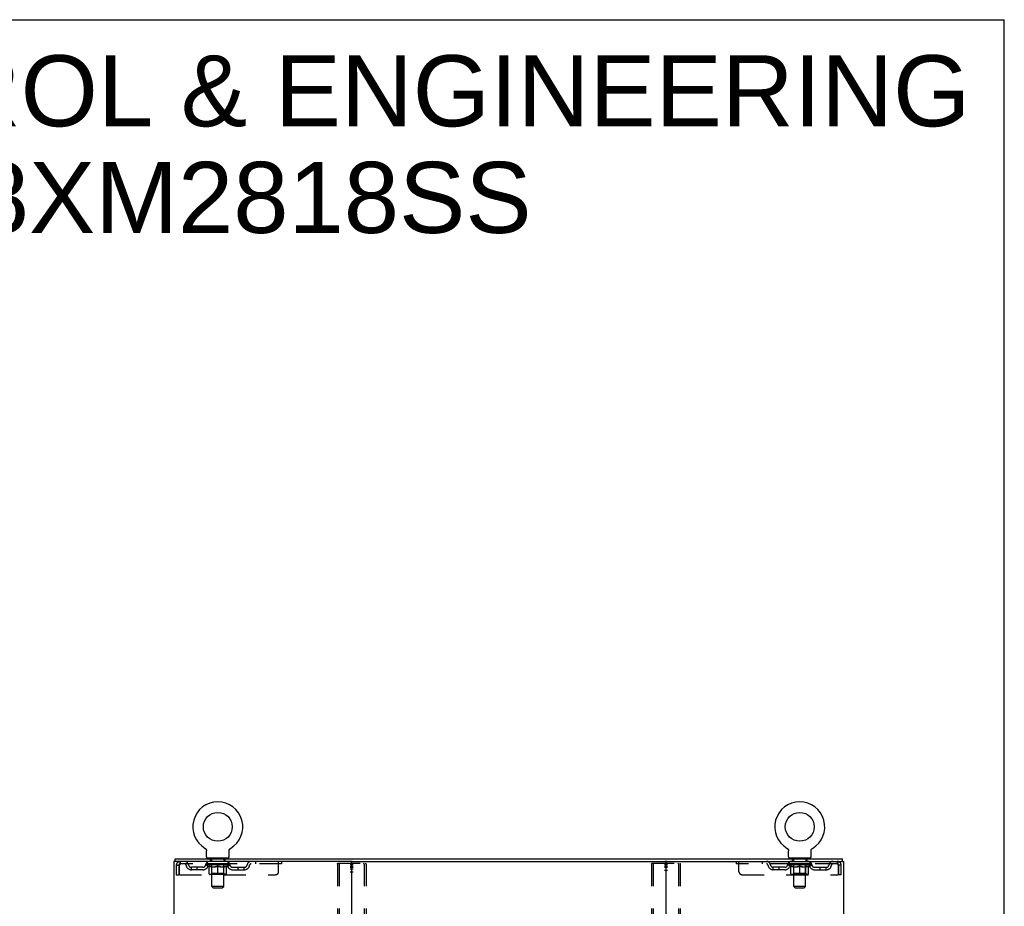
# Model space of a CAD drawing. Header units: inches. Extents: x 0 to 170, y 0 to 110.
# Tile 15 of 15: x 128 to 170, y 73 to 110. Entities that reach past the tile are written whole.
import ezdxf

# ---------------------------------------------------------------- set-up
doc = ezdxf.new("R2010")
doc.units = ezdxf.units.IN
doc.header["$LTSCALE"] = 9.35
doc.header["$MEASUREMENT"] = 0
doc.linetypes.add('HIDDEN', pattern=[0.2, 0.1, -0.1])
doc.layers.get('0').update_dxf_attribs({"linetype": 'CONTINUOUS'})
for name, color, linetype in [('DEFAULT_2', 8, 'HIDDEN'), ('DIMENSIONS', 7, 'CONTINUOUS'), ('WITNESSMARKS', 7, 'CONTINUOUS')]:
    doc.layers.add(name, color=color, linetype=linetype)
doc.styles.get("Standard").update_dxf_attribs({"font": 'arial.ttf'})

msp = doc.modelspace()

# ---------------------------------------------------------------- linework, layer by layer
at = {"color": 7, "linetype": 'Continuous'}
for p, q in [((0, 110), (170, 110)), ((170, 0), (170, 110)), ((136.295, 75.033), (136.295, 75.033)), ((136.295, 75.033), (136.298, 75.03)), ((136.298, 75.03), (136.302, 75.028)), ((136.302, 75.028), (136.306, 75.026)), ((136.306, 75.026), (136.309, 75.023)), ((136.309, 75.023), (136.312, 75.02)), ((136.312, 75.02), (136.316, 75.017)), ((136.316, 75.017), (136.319, 75.014)), ((136.319, 75.014), (136.322, 75.011)), ((136.322, 75.011), (136.325, 75.008)), ((136.325, 75.008), (136.328, 75.005)), ((136.328, 75.005), (136.33, 75.001)), ((136.33, 75.001), (136.333, 74.998)), ((136.333, 74.998), (136.335, 74.994)), ((136.335, 74.994), (136.338, 74.991)), ((136.338, 74.991), (136.34, 74.987)), ((136.34, 74.987), (136.342, 74.983)), ((136.342, 74.983), (136.344, 74.979)), ((136.344, 74.979), (136.346, 74.975)), ((136.346, 74.975), (136.347, 74.971)), ((136.347, 74.971), (136.349, 74.967)), ((136.349, 74.967), (136.35, 74.963)), ((136.35, 74.963), (136.351, 74.959)), ((136.351, 74.959), (136.353, 74.955)), ((136.353, 74.955), (136.354, 74.95)), ((136.354, 74.95), (136.354, 74.946)), ((136.356, 74.933), (136.356, 74.929)), ((136.356, 74.929), (136.356, 74.925)), ((136.356, 74.676), (136.356, 74.925)), ((137.306, 74.676), (137.306, 74.925)), ((137.308, 74.946), (137.309, 74.95)), ((137.309, 74.95), (137.31, 74.955)), ((137.31, 74.955), (137.311, 74.959)), ((137.311, 74.959), (137.312, 74.963)), ((137.312, 74.963), (137.313, 74.967)), ((137.313, 74.967), (137.315, 74.971)), ((137.315, 74.971), (137.317, 74.975)), ((137.317, 74.975), (137.318, 74.979)), ((137.318, 74.979), (137.32, 74.983)), ((137.32, 74.983), (137.322, 74.987)), ((137.322, 74.987), (137.325, 74.991)), ((137.325, 74.991), (137.327, 74.994)), ((137.327, 74.994), (137.329, 74.998)), ((137.329, 74.998), (137.332, 75.001)), ((137.332, 75.001), (137.335, 75.005)), ((137.335, 75.005), (137.338, 75.008)), ((137.338, 75.008), (137.34, 75.011)), ((137.34, 75.011), (137.344, 75.014)), ((137.343, 75.014), (137.347, 75.017)), ((137.347, 75.017), (137.35, 75.02)), ((137.35, 75.02), (137.353, 75.023)), ((137.353, 75.023), (137.357, 75.026)), ((137.357, 75.026), (137.36, 75.028)), ((137.36, 75.028), (137.364, 75.03)), ((137.36, 75.028), (137.362, 75.029)), ((137.364, 75.03), (137.367, 75.033)), ((137.367, 75.033), (137.367, 75.033)), ((160.837, 75.033), (160.837, 75.033)), ((160.837, 75.033), (160.84, 75.03)), ((160.84, 75.03), (160.844, 75.028)), ((160.844, 75.028), (160.848, 75.026)), ((160.848, 75.026), (160.851, 75.023)), ((160.851, 75.023), (160.854, 75.02)), ((160.854, 75.02), (160.858, 75.017)), ((160.858, 75.017), (160.861, 75.014)), ((160.861, 75.014), (160.864, 75.011)), ((160.864, 75.011), (160.867, 75.008)), ((160.867, 75.008), (160.87, 75.005)), ((160.87, 75.005), (160.872, 75.001)), ((160.872, 75.001), (160.875, 74.998)), ((160.875, 74.998), (160.877, 74.994)), ((160.877, 74.994), (160.88, 74.991)), ((160.88, 74.991), (160.882, 74.987)), ((160.882, 74.987), (160.884, 74.983)), ((160.884, 74.983), (160.886, 74.979)), ((160.886, 74.979), (160.888, 74.975)), ((160.888, 74.975), (160.889, 74.971)), ((160.889, 74.971), (160.891, 74.967)), ((160.891, 74.967), (160.892, 74.963)), ((160.892, 74.963), (160.893, 74.959)), ((160.893, 74.959), (160.895, 74.955)), ((160.895, 74.955), (160.896, 74.95)), ((160.896, 74.95), (160.896, 74.946)), ((160.898, 74.933), (160.898, 74.929)), ((160.898, 74.929), (160.898, 74.925)), ((160.898, 74.676), (160.898, 74.925)), ((161.848, 74.676), (161.848, 74.925)), ((161.85, 74.946), (161.851, 74.95)), ((161.851, 74.95), (161.852, 74.955)), ((161.852, 74.955), (161.853, 74.959)), ((161.853, 74.959), (161.854, 74.963)), ((161.854, 74.963), (161.855, 74.967)), ((161.855, 74.967), (161.857, 74.971)), ((161.857, 74.971), (161.859, 74.975)), ((161.859, 74.975), (161.86, 74.979)), ((161.86, 74.979), (161.862, 74.983)), ((161.862, 74.983), (161.864, 74.987)), ((161.864, 74.987), (161.867, 74.991)), ((161.867, 74.991), (161.869, 74.994)), ((161.869, 74.994), (161.871, 74.998)), ((161.871, 74.998), (161.874, 75.001)), ((161.874, 75.001), (161.877, 75.005)), ((161.877, 75.005), (161.88, 75.008)), ((161.88, 75.008), (161.882, 75.011)), ((161.882, 75.011), (161.886, 75.014)), ((161.885, 75.014), (161.889, 75.017)), ((161.889, 75.017), (161.892, 75.02)), ((161.892, 75.02), (161.895, 75.023)), ((161.895, 75.023), (161.899, 75.026)), ((161.899, 75.026), (161.902, 75.028)), ((161.902, 75.028), (161.906, 75.03)), ((161.902, 75.028), (161.904, 75.029)), ((161.906, 75.03), (161.909, 75.033)), ((161.909, 75.033), (161.909, 75.033)), ((135.029, 74.482), (135.029, 74.586)), ((135.067, 74.482), (135.033, 74.482)), ((136.394, 74.616), (136.394, 74.586)), ((137.269, 74.616), (136.394, 74.616)), ((137.269, 74.616), (137.269, 74.586)), ((142.437, 74.482), (155.767, 74.482)), ((160.936, 74.616), (160.936, 74.586)), ((161.811, 74.616), (160.936, 74.616)), ((161.811, 74.616), (161.811, 74.586)), ((163.171, 74.482), (163.137, 74.482)), ((163.175, 74.482), (163.175, 74.586))]:
    msp.add_line(p, q, dxfattribs=at)
at = {"color": 3, "linetype": 'Continuous'}
for p, q in [((134.977, 74.482), (134.977, 6.69)), ((135.033, 74.482), (134.977, 74.482)), ((135.029, 74.586), (163.175, 74.586)), ((142.437, 74.482), (135.067, 74.482)), ((142.477, 6.73), (142.477, 74.442)), ((155.727, 74.442), (155.727, 6.73)), ((155.767, 74.482), (163.137, 74.482)), ((163.171, 74.482), (163.227, 74.482)), ((163.227, 6.69), (163.227, 74.482))]:
    msp.add_line(p, q, dxfattribs=at)
at = {"color": 7, "linetype": 'Continuous'}
for points in [[(136.354, 74.946), (136.355, 74.942), (136.356, 74.938), (136.356, 74.933), (136.356, 74.929)], [(137.306, 74.929), (137.306, 74.933), (137.307, 74.938), (137.307, 74.942), (137.308, 74.946)], [(137.306, 74.925), (137.306, 74.929), (137.306, 74.933), (137.307, 74.938), (137.307, 74.942), (137.308, 74.946)], [(160.896, 74.946), (160.897, 74.942), (160.898, 74.938), (160.898, 74.933), (160.898, 74.929)], [(161.848, 74.925), (161.848, 74.929), (161.848, 74.933), (161.849, 74.938), (161.849, 74.942), (161.85, 74.946)], [(161.848, 74.929), (161.848, 74.933), (161.849, 74.938), (161.849, 74.942), (161.85, 74.946)]]:
    msp.add_lwpolyline(points, dxfattribs=at)
for centre in [(136.831, 75.94), (161.373, 75.94)]:
    msp.add_circle(centre, 0.609, dxfattribs=at)
for centre, radius, start, end in [((136.831, 75.94), 1.054, 300.3993, 239.6007), ((161.373, 75.94), 1.054, 300.3993, 239.6007), ((136.416, 74.676), 0.06, 180, 270), ((137.246, 74.676), 0.06, 270, 360), ((142.517, 74.442), 0.04, 90, 180), ((155.687, 74.442), 0.04, 0, 90), ((160.958, 74.676), 0.06, 180, 270), ((161.788, 74.676), 0.06, 270, 360)]:
    msp.add_arc(centre, radius, start, end, dxfattribs=at)
at = {"color": 3, "linetype": 'Continuous'}
for centre, start, end in [((142.437, 74.442), 0, 90), ((155.767, 74.442), 90, 180)]:
    msp.add_arc(centre, 0.04, start, end, dxfattribs=at)
at = {"layer": 'DEFAULT_2', "color": 8, "linetype": 'HIDDEN'}
for p, q in [((136.295, 75.033), (136.295, 75.033)), ((136.3, 75.029), (136.302, 75.028)), ((137.368, 75.033), (137.367, 75.033)), ((160.837, 75.033), (160.837, 75.033)), ((160.842, 75.029), (160.844, 75.028)), ((161.91, 75.033), (161.909, 75.033)), ((135.248, 74.482), (135.248, 74.378)), ((139.519, 74.378), (135.248, 74.378)), ((136.325, 74.341), (136.325, 74.378)), ((136.452, 74.252), (136.325, 74.341)), ((137.337, 74.341), (136.325, 74.341)), ((136.333, 74.373), (136.333, 74.378)), ((136.34, 74.37), (136.34, 74.373)), ((136.34, 74.37), (137.323, 74.37)), ((136.347, 74.37), (136.347, 74.373)), ((136.347, 74.37), (136.347, 74.373)), ((136.355, 74.373), (136.355, 74.378)), ((136.368, 74.37), (136.368, 74.373)), ((136.37, 74.37), (136.37, 74.373)), ((136.393, 74.373), (136.393, 74.378)), ((136.394, 74.378), (136.394, 74.482)), ((136.404, 74.37), (136.404, 74.373)), ((136.406, 74.37), (136.406, 74.373)), ((136.57, 74.373), (136.409, 74.373)), ((136.443, 74.373), (136.443, 74.378)), ((136.444, 74.37), (136.444, 74.373)), ((136.445, 74.37), (136.445, 74.373)), ((136.447, 74.37), (136.447, 74.373)), ((136.453, 74.37), (136.453, 74.373)), ((136.453, 74.37), (136.453, 74.373)), ((136.456, 74.37), (136.456, 74.373)), ((136.459, 74.37), (136.459, 74.373)), ((136.462, 74.37), (136.462, 74.373)), ((136.473, 74.37), (136.473, 74.373)), ((136.486, 74.616), (136.486, 74.586)), ((136.488, 74.37), (136.488, 74.375)), ((136.488, 74.37), (136.488, 74.373)), ((136.505, 74.37), (136.505, 74.373)), ((136.505, 74.37), (136.505, 74.373)), ((136.506, 74.373), (136.506, 74.378)), ((136.513, 74.37), (136.513, 74.373)), ((136.517, 74.37), (136.517, 74.373)), ((136.521, 74.526), (136.521, 74.606)), ((136.524, 74.37), (136.524, 74.373)), ((136.59, 74.516), (136.531, 74.516)), ((136.533, 74.37), (136.533, 74.376)), ((136.546, 74.37), (136.546, 74.373)), ((136.548, 74.37), (136.548, 74.373)), ((136.57, 74.37), (136.57, 74.373)), ((136.623, 74.373), (136.574, 74.373)), ((136.578, 74.373), (136.578, 74.378)), ((136.581, 73.964), (136.581, 74.338)), ((136.582, 73.426), (136.582, 74.506)), ((136.583, 74.37), (136.583, 74.373)), ((136.587, 74.37), (136.587, 74.373)), ((136.592, 74.37), (136.592, 74.377)), ((136.595, 74.37), (136.595, 74.373)), ((136.604, 74.37), (136.604, 74.373)), ((136.623, 74.37), (136.623, 74.373)), ((136.683, 74.373), (136.636, 74.373)), ((136.652, 74.37), (136.652, 74.373)), ((136.658, 74.373), (136.658, 74.378)), ((136.661, 74.37), (136.661, 74.373)), ((136.663, 74.37), (136.663, 74.377)), ((136.665, 74.37), (136.665, 74.373)), ((136.671, 74.37), (136.671, 74.373)), ((136.683, 74.37), (136.683, 74.373)), ((136.748, 74.373), (136.704, 74.373)), ((136.715, 74.37), (136.715, 74.373)), ((136.74, 74.373), (136.802, 74.376)), ((136.743, 74.373), (136.743, 74.378)), ((136.744, 74.378), (136.743, 74.378)), ((136.744, 74.373), (136.744, 74.378)), ((136.744, 74.37), (136.744, 74.373)), ((136.747, 74.37), (136.747, 74.373)), ((136.748, 74.37), (136.748, 74.373)), ((136.748, 74.37), (136.748, 74.373)), ((136.776, 74.373), (136.828, 74.373)), ((136.78, 74.37), (136.78, 74.373)), ((136.785, 74.373), (136.785, 74.375)), ((136.802, 74.373), (136.802, 74.376)), ((136.814, 74.37), (136.814, 74.373)), ((136.829, 74.373), (136.829, 74.373)), ((136.829, 74.37), (136.829, 74.373)), ((136.829, 74.37), (136.829, 74.373)), ((136.831, 74.373), (136.831, 74.378)), ((136.831, 74.378), (136.923, 74.373)), ((136.833, 74.37), (136.833, 74.373)), ((136.833, 74.37), (136.833, 74.373)), ((136.833, 74.373), (136.833, 74.373)), ((136.848, 74.37), (136.848, 74.373)), ((136.848, 74.373), (136.886, 74.373)), ((136.882, 74.37), (136.882, 74.373)), ((136.914, 74.37), (136.914, 74.373)), ((136.915, 74.37), (136.915, 74.373)), ((136.915, 74.373), (136.958, 74.373)), ((136.916, 74.37), (136.916, 74.373)), ((136.919, 74.373), (136.919, 74.378)), ((136.919, 74.373), (136.919, 74.378)), ((136.919, 74.378), (136.919, 74.378)), ((136.919, 74.37), (136.919, 74.373)), ((136.948, 74.37), (136.948, 74.373)), ((136.979, 74.37), (136.979, 74.373)), ((136.979, 74.373), (137.026, 74.373)), ((136.991, 74.37), (136.991, 74.373)), ((136.997, 74.37), (136.997, 74.373)), ((136.999, 74.37), (136.999, 74.377)), ((137.001, 74.37), (137.001, 74.373)), ((137.004, 74.373), (137.004, 74.378)), ((137.01, 74.37), (137.01, 74.373)), ((137.039, 74.37), (137.039, 74.373)), ((137.039, 74.373), (137.088, 74.373)), ((137.058, 74.37), (137.058, 74.373)), ((137.067, 74.37), (137.067, 74.373)), ((137.07, 74.37), (137.07, 74.377)), ((137.131, 74.516), (137.072, 74.516)), ((137.075, 74.37), (137.075, 74.373)), ((137.079, 74.37), (137.079, 74.373)), ((137.08, 73.426), (137.08, 74.506)), ((137.081, 73.964), (137.081, 74.338)), ((137.084, 74.373), (137.084, 74.378)), ((137.092, 74.37), (137.092, 74.373)), ((137.092, 74.373), (137.253, 74.373)), ((137.114, 74.37), (137.114, 74.373)), ((137.117, 74.37), (137.117, 74.373)), ((137.129, 74.37), (137.129, 74.376)), ((137.138, 74.37), (137.138, 74.373)), ((137.141, 74.526), (137.141, 74.606)), ((137.145, 74.37), (137.145, 74.373)), ((137.149, 74.37), (137.149, 74.373)), ((137.157, 74.373), (137.157, 74.378)), ((137.158, 74.37), (137.158, 74.373)), ((137.158, 74.37), (137.158, 74.373)), ((137.174, 74.37), (137.174, 74.375)), ((137.174, 74.37), (137.174, 74.373)), ((137.176, 74.616), (137.176, 74.586)), ((137.189, 74.37), (137.189, 74.373)), ((137.2, 74.37), (137.2, 74.373)), ((137.204, 74.37), (137.204, 74.373)), ((137.206, 74.37), (137.206, 74.373)), ((137.209, 74.37), (137.209, 74.373)), ((137.209, 74.37), (137.209, 74.373)), ((137.21, 74.252), (137.337, 74.341)), ((137.215, 74.37), (137.215, 74.373)), ((137.217, 74.37), (137.217, 74.373)), ((137.218, 74.37), (137.218, 74.373)), ((137.219, 74.373), (137.219, 74.378)), ((137.256, 74.37), (137.256, 74.373)), ((137.258, 74.37), (137.258, 74.373)), ((137.269, 74.378), (137.269, 74.482)), ((137.27, 74.373), (137.27, 74.378)), ((137.292, 74.37), (137.292, 74.373)), ((137.294, 74.37), (137.294, 74.373)), ((137.307, 74.373), (137.307, 74.378)), ((137.315, 74.37), (137.315, 74.373)), ((137.316, 74.37), (137.316, 74.373)), ((137.323, 74.37), (137.323, 74.373)), ((137.33, 74.373), (137.33, 74.378)), ((137.337, 74.341), (137.337, 74.378)), ((138.419, 74.482), (138.419, 74.378)), ((139.394, 74.045), (139.394, 74.482)), ((139.519, 74.482), (139.519, 74.378)), ((141.873, 74.369), (141.873, 6.804)), ((141.894, 74.399), (143.06, 74.399)), ((141.947, 74.369), (141.947, 6.804)), ((143.007, 74.369), (143.007, 6.804)), ((143.081, 74.369), (143.081, 6.804)), ((155.123, 74.369), (155.123, 6.804)), ((155.144, 74.399), (156.31, 74.399)), ((155.197, 74.369), (155.197, 6.804)), ((156.257, 74.369), (156.257, 6.804)), ((156.331, 74.369), (156.331, 6.804)), ((158.686, 74.482), (158.686, 74.378)), ((162.956, 74.378), (158.686, 74.378)), ((158.811, 74.045), (158.811, 74.482)), ((159.786, 74.482), (159.786, 74.378)), ((160.867, 74.341), (160.867, 74.378)), ((161.879, 74.341), (160.867, 74.341)), ((160.994, 74.252), (160.867, 74.341)), ((160.875, 74.373), (160.875, 74.378)), ((160.882, 74.37), (160.882, 74.373)), ((160.882, 74.37), (161.865, 74.37)), ((160.889, 74.37), (160.889, 74.373)), ((160.889, 74.37), (160.889, 74.373)), ((160.897, 74.373), (160.897, 74.378)), ((160.91, 74.37), (160.91, 74.373)), ((160.912, 74.37), (160.912, 74.373)), ((160.935, 74.373), (160.935, 74.378)), ((160.936, 74.378), (160.936, 74.482)), ((160.946, 74.37), (160.946, 74.373)), ((160.948, 74.37), (160.948, 74.373)), ((161.112, 74.373), (160.951, 74.373)), ((160.985, 74.373), (160.985, 74.378)), ((160.986, 74.37), (160.986, 74.373)), ((160.987, 74.37), (160.987, 74.373)), ((160.989, 74.37), (160.989, 74.373)), ((160.995, 74.37), (160.995, 74.373)), ((160.995, 74.37), (160.995, 74.373)), ((160.998, 74.37), (160.998, 74.373)), ((161.001, 74.37), (161.001, 74.373)), ((161.004, 74.37), (161.004, 74.373)), ((161.015, 74.37), (161.015, 74.373)), ((161.028, 74.616), (161.028, 74.586)), ((161.03, 74.37), (161.03, 74.375)), ((161.03, 74.37), (161.03, 74.373)), ((161.047, 74.37), (161.047, 74.373)), ((161.047, 74.37), (161.047, 74.373)), ((161.048, 74.373), (161.048, 74.378)), ((161.055, 74.37), (161.055, 74.373)), ((161.059, 74.37), (161.059, 74.373)), ((161.063, 74.526), (161.063, 74.606)), ((161.066, 74.37), (161.066, 74.373)), ((161.132, 74.516), (161.073, 74.516)), ((161.075, 74.37), (161.075, 74.376)), ((161.088, 74.37), (161.088, 74.373)), ((161.09, 74.37), (161.09, 74.373)), ((161.112, 74.37), (161.112, 74.373)), ((161.165, 74.373), (161.116, 74.373)), ((161.12, 74.373), (161.12, 74.378)), ((161.123, 73.964), (161.123, 74.338)), ((161.124, 73.426), (161.124, 74.506)), ((161.125, 74.37), (161.125, 74.373)), ((161.129, 74.37), (161.129, 74.373)), ((161.134, 74.37), (161.134, 74.377)), ((161.137, 74.37), (161.137, 74.373)), ((161.146, 74.37), (161.146, 74.373)), ((161.165, 74.37), (161.165, 74.373)), ((161.225, 74.373), (161.178, 74.373)), ((161.194, 74.37), (161.194, 74.373)), ((161.2, 74.373), (161.2, 74.378)), ((161.203, 74.37), (161.203, 74.373)), ((161.205, 74.37), (161.205, 74.377)), ((161.207, 74.37), (161.207, 74.373)), ((161.213, 74.37), (161.213, 74.373)), ((161.225, 74.37), (161.225, 74.373)), ((161.29, 74.373), (161.246, 74.373)), ((161.257, 74.37), (161.257, 74.373)), ((161.282, 74.373), (161.344, 74.376)), ((161.285, 74.373), (161.285, 74.378)), ((161.286, 74.378), (161.285, 74.378)), ((161.286, 74.373), (161.286, 74.378)), ((161.286, 74.37), (161.286, 74.373)), ((161.289, 74.37), (161.289, 74.373)), ((161.29, 74.37), (161.29, 74.373)), ((161.29, 74.37), (161.29, 74.373)), ((161.318, 74.373), (161.37, 74.373)), ((161.322, 74.37), (161.322, 74.373)), ((161.327, 74.373), (161.327, 74.375)), ((161.344, 74.373), (161.344, 74.376)), ((161.356, 74.37), (161.356, 74.373)), ((161.371, 74.373), (161.371, 74.373)), ((161.371, 74.37), (161.371, 74.373)), ((161.371, 74.37), (161.371, 74.373)), ((161.373, 74.373), (161.373, 74.378)), ((161.373, 74.378), (161.465, 74.373)), ((161.375, 74.37), (161.375, 74.373)), ((161.375, 74.37), (161.375, 74.373)), ((161.375, 74.373), (161.375, 74.373)), ((161.39, 74.37), (161.39, 74.373)), ((161.39, 74.373), (161.428, 74.373)), ((161.424, 74.37), (161.424, 74.373)), ((161.456, 74.37), (161.456, 74.373)), ((161.457, 74.37), (161.457, 74.373)), ((161.457, 74.373), (161.5, 74.373)), ((161.458, 74.37), (161.458, 74.373)), ((161.461, 74.373), (161.461, 74.378)), ((161.461, 74.373), (161.461, 74.378)), ((161.461, 74.378), (161.461, 74.378)), ((161.461, 74.37), (161.461, 74.373)), ((161.49, 74.37), (161.49, 74.373)), ((161.521, 74.37), (161.521, 74.373)), ((161.521, 74.373), (161.568, 74.373)), ((161.533, 74.37), (161.533, 74.373)), ((161.539, 74.37), (161.539, 74.373)), ((161.541, 74.37), (161.541, 74.377)), ((161.543, 74.37), (161.543, 74.373)), ((161.546, 74.373), (161.546, 74.378)), ((161.552, 74.37), (161.552, 74.373)), ((161.581, 74.37), (161.581, 74.373)), ((161.581, 74.373), (161.63, 74.373)), ((161.6, 74.37), (161.6, 74.373)), ((161.609, 74.37), (161.609, 74.373)), ((161.612, 74.37), (161.612, 74.377)), ((161.673, 74.516), (161.614, 74.516)), ((161.617, 74.37), (161.617, 74.373)), ((161.621, 74.37), (161.621, 74.373)), ((161.622, 73.426), (161.622, 74.506)), ((161.623, 73.964), (161.623, 74.338)), ((161.626, 74.373), (161.626, 74.378)), ((161.634, 74.37), (161.634, 74.373)), ((161.634, 74.373), (161.795, 74.373)), ((161.656, 74.37), (161.656, 74.373)), ((161.659, 74.37), (161.659, 74.373)), ((161.671, 74.37), (161.671, 74.376)), ((161.68, 74.37), (161.68, 74.373)), ((161.683, 74.526), (161.683, 74.606)), ((161.687, 74.37), (161.687, 74.373)), ((161.691, 74.37), (161.691, 74.373)), ((161.699, 74.373), (161.699, 74.378)), ((161.7, 74.37), (161.7, 74.373)), ((161.7, 74.37), (161.7, 74.373)), ((161.716, 74.37), (161.716, 74.375)), ((161.716, 74.37), (161.716, 74.373)), ((161.718, 74.616), (161.718, 74.586)), ((161.731, 74.37), (161.731, 74.373)), ((161.742, 74.37), (161.742, 74.373)), ((161.746, 74.37), (161.746, 74.373)), ((161.748, 74.37), (161.748, 74.373)), ((161.751, 74.37), (161.751, 74.373)), ((161.751, 74.37), (161.751, 74.373)), ((161.752, 74.252), (161.879, 74.341)), ((161.757, 74.37), (161.757, 74.373)), ((161.759, 74.37), (161.759, 74.373)), ((161.76, 74.37), (161.76, 74.373)), ((161.761, 74.373), (161.761, 74.378)), ((161.798, 74.37), (161.798, 74.373)), ((161.8, 74.37), (161.8, 74.373)), ((161.811, 74.378), (161.811, 74.482)), ((161.812, 74.373), (161.812, 74.378)), ((161.834, 74.37), (161.834, 74.373)), ((161.836, 74.37), (161.836, 74.373)), ((161.849, 74.373), (161.849, 74.378)), ((161.857, 74.37), (161.857, 74.373)), ((161.858, 74.37), (161.858, 74.373)), ((161.865, 74.37), (161.865, 74.373)), ((161.872, 74.373), (161.872, 74.378)), ((161.879, 74.341), (161.879, 74.378)), ((162.956, 74.482), (162.956, 74.378)), ((135.081, 74.315), (135.081, 73.92)), ((135.081, 74.315), (135.185, 74.315)), ((135.081, 73.92), (135.185, 73.92)), ((135.185, 74.315), (135.185, 73.92)), ((135.215, 73.92), (135.215, 74.315)), ((135.215, 73.92), (139.269, 73.92)), ((135.717, 74.127), (135.717, 74.231)), ((136.2, 74.231), (135.717, 74.231)), ((136.2, 74.127), (135.717, 74.127)), ((135.967, 74.127), (135.967, 74.231)), ((136.452, 74.252), (136.461, 74.252)), ((136.461, 73.961), (136.461, 74.286)), ((137.172, 73.932), (136.49, 73.932)), ((136.581, 73.964), (136.549, 73.932)), ((136.574, 74.252), (136.718, 74.252)), ((137.081, 73.964), (136.581, 73.964)), ((136.831, 73.932), (136.831, 74.286)), ((136.944, 74.252), (137.088, 74.252)), ((137.081, 73.964), (137.113, 73.932)), ((137.202, 73.961), (137.202, 74.286)), ((137.202, 74.252), (137.21, 74.252)), ((137.463, 74.231), (137.946, 74.231)), ((137.463, 74.127), (137.946, 74.127)), ((137.696, 74.127), (137.696, 74.231)), ((137.946, 74.127), (137.946, 74.231)), ((158.936, 73.92), (162.989, 73.92)), ((160.259, 74.127), (160.259, 74.231)), ((160.742, 74.231), (160.259, 74.231)), ((160.742, 74.127), (160.259, 74.127)), ((160.509, 74.127), (160.509, 74.231)), ((160.994, 74.252), (161.003, 74.252)), ((161.003, 73.961), (161.003, 74.286)), ((161.714, 73.932), (161.032, 73.932)), ((161.123, 73.964), (161.091, 73.932)), ((161.116, 74.252), (161.26, 74.252)), ((161.623, 73.964), (161.123, 73.964)), ((161.373, 73.932), (161.373, 74.286)), ((161.486, 74.252), (161.63, 74.252)), ((161.623, 73.964), (161.655, 73.932)), ((161.744, 73.961), (161.744, 74.286)), ((161.744, 74.252), (161.752, 74.252)), ((162.005, 74.231), (162.488, 74.231)), ((162.005, 74.127), (162.488, 74.127)), ((162.238, 74.127), (162.238, 74.231)), ((162.488, 74.127), (162.488, 74.231)), ((162.989, 74.315), (162.989, 73.92)), ((163.019, 73.92), (163.019, 74.315)), ((163.123, 74.315), (163.019, 74.315)), ((163.123, 73.92), (163.019, 73.92)), ((163.123, 73.92), (163.123, 74.315)), ((136.642, 73.366), (136.582, 73.426)), ((137.08, 73.426), (136.582, 73.426)), ((136.642, 73.366), (137.02, 73.366)), ((137.02, 73.366), (137.08, 73.426)), ((161.622, 73.426), (161.124, 73.426)), ((161.184, 73.366), (161.124, 73.426)), ((161.184, 73.366), (161.562, 73.366)), ((161.562, 73.366), (161.622, 73.426))]:
    msp.add_line(p, q, dxfattribs=at)
for points in [[(135.248, 74.482), (135.246, 74.481), (135.243, 74.478), (135.241, 74.473), (135.239, 74.466), (135.236, 74.456), (135.234, 74.446), (135.232, 74.433), (135.229, 74.419), (135.227, 74.404), (135.225, 74.388), (135.222, 74.37), (135.22, 74.352), (135.217, 74.334), (135.215, 74.315)], [(135.248, 74.378), (135.246, 74.378), (135.243, 74.376), (135.241, 74.375), (135.239, 74.372), (135.236, 74.368), (135.234, 74.364), (135.232, 74.36), (135.229, 74.354), (135.227, 74.349), (135.225, 74.342), (135.222, 74.336), (135.22, 74.329), (135.217, 74.322), (135.215, 74.315)], [(141.873, 74.369), (141.874, 74.377), (141.876, 74.384), (141.88, 74.39), (141.884, 74.395), (141.889, 74.397), (141.894, 74.399)], [(141.968, 74.399), (141.962, 74.397), (141.957, 74.395), (141.953, 74.39), (141.95, 74.384), (141.948, 74.377), (141.947, 74.369)], [(143.007, 74.369), (143.007, 74.377), (143.005, 74.384), (143.001, 74.39), (142.997, 74.395), (142.992, 74.397), (142.986, 74.399)], [(143.06, 74.399), (143.065, 74.397), (143.07, 74.395), (143.075, 74.39), (143.078, 74.384), (143.08, 74.377), (143.081, 74.369)], [(155.123, 74.369), (155.124, 74.377), (155.126, 74.384), (155.13, 74.39), (155.134, 74.395), (155.139, 74.397), (155.144, 74.399)], [(155.218, 74.399), (155.212, 74.397), (155.207, 74.395), (155.203, 74.39), (155.2, 74.384), (155.198, 74.377), (155.197, 74.369)], [(156.257, 74.369), (156.257, 74.377), (156.255, 74.384), (156.251, 74.39), (156.247, 74.395), (156.242, 74.397), (156.236, 74.399)], [(156.31, 74.399), (156.315, 74.397), (156.32, 74.395), (156.325, 74.39), (156.328, 74.384), (156.33, 74.377), (156.331, 74.369)], [(162.961, 74.478), (162.958, 74.481), (162.956, 74.482)], [(162.97, 74.364), (162.968, 74.368), (162.966, 74.372), (162.963, 74.375), (162.961, 74.376), (162.958, 74.378), (162.956, 74.378)], [(162.961, 74.478), (162.963, 74.473), (162.966, 74.466), (162.968, 74.456), (162.97, 74.446), (162.973, 74.433), (162.975, 74.419), (162.977, 74.404), (162.98, 74.388), (162.982, 74.37), (162.984, 74.352), (162.987, 74.334), (162.989, 74.315)], [(162.97, 74.364), (162.973, 74.36), (162.975, 74.354), (162.977, 74.349), (162.98, 74.342), (162.982, 74.336), (162.984, 74.329), (162.987, 74.322), (162.989, 74.315)], [(136.58, 74.252), (136.561, 74.255), (136.541, 74.26), (136.521, 74.265), (136.501, 74.271), (136.481, 74.278), (136.461, 74.286)], [(136.461, 74.285), (136.48, 74.278), (136.5, 74.271), (136.518, 74.265), (136.537, 74.26), (136.556, 74.255), (136.574, 74.252)], [(136.831, 74.286), (136.81, 74.278), (136.79, 74.271), (136.77, 74.265), (136.75, 74.26), (136.73, 74.255), (136.71, 74.252)], [(136.718, 74.252), (136.737, 74.255), (136.755, 74.26), (136.774, 74.265), (136.793, 74.271), (136.812, 74.278), (136.831, 74.285)], [(136.952, 74.252), (136.932, 74.255), (136.912, 74.26), (136.892, 74.265), (136.872, 74.271), (136.852, 74.279), (136.831, 74.286)], [(136.831, 74.285), (136.851, 74.278), (136.87, 74.271), (136.889, 74.265), (136.907, 74.26), (136.926, 74.255), (136.944, 74.252)], [(137.202, 74.286), (137.181, 74.278), (137.161, 74.271), (137.141, 74.265), (137.121, 74.26), (137.101, 74.255), (137.082, 74.252)], [(137.088, 74.252), (137.107, 74.255), (137.125, 74.26), (137.144, 74.265), (137.163, 74.271), (137.182, 74.278), (137.202, 74.285)], [(161.122, 74.252), (161.103, 74.255), (161.083, 74.26), (161.063, 74.265), (161.043, 74.271), (161.023, 74.278), (161.003, 74.286)], [(161.003, 74.285), (161.022, 74.278), (161.042, 74.271), (161.06, 74.265), (161.079, 74.26), (161.098, 74.255), (161.116, 74.252)], [(161.373, 74.286), (161.352, 74.278), (161.332, 74.271), (161.312, 74.265), (161.292, 74.26), (161.272, 74.255), (161.252, 74.252)], [(161.26, 74.252), (161.279, 74.255), (161.297, 74.26), (161.316, 74.265), (161.335, 74.271), (161.354, 74.278), (161.373, 74.285)], [(161.494, 74.252), (161.474, 74.255), (161.454, 74.26), (161.434, 74.265), (161.414, 74.271), (161.394, 74.279), (161.373, 74.286)], [(161.373, 74.285), (161.393, 74.278), (161.412, 74.271), (161.431, 74.265), (161.449, 74.26), (161.468, 74.255), (161.486, 74.252)], [(161.744, 74.286), (161.723, 74.278), (161.703, 74.271), (161.683, 74.265), (161.663, 74.26), (161.643, 74.255), (161.624, 74.252)], [(161.63, 74.252), (161.649, 74.255), (161.667, 74.26), (161.686, 74.265), (161.705, 74.271), (161.724, 74.278), (161.744, 74.285)]]:
    msp.add_lwpolyline(points, dxfattribs=at)
for centre, radius, start, end in [((135.248, 74.315), 0.167, 90, 180), ((135.248, 74.315), 0.063, 90, 180), ((135.427, 74.315), 0.167, 8.0716, 90), ((135.428, 74.316), 0.0625, 7.9863, 90), ((135.717, 74.356), 0.125, 188.0716, 270), ((136.2, 74.356), 0.125, 270, 351.9284), ((136.489, 74.315), 0.167, 90, 171.9284), ((136.488, 74.316), 0.0625, 90, 172.0137), ((136.511, 74.606), 0.01, 0, 90), ((136.531, 74.526), 0.01, 180, 270), ((136.549, 74.338), 0.0318, 0, 90), ((136.572, 74.506), 0.01, 0, 90), ((137.09, 74.506), 0.01, 90, 180), ((137.113, 74.338), 0.0318, 90, 180), ((137.131, 74.526), 0.01, 270, 360), ((137.151, 74.606), 0.01, 90, 180), ((137.174, 74.315), 0.167, 8.0716, 90), ((137.174, 74.316), 0.0625, 7.9863, 90), ((137.463, 74.356), 0.125, 188.0716, 270), ((137.946, 74.356), 0.125, 270, 351.9284), ((138.235, 74.315), 0.167, 90, 171.9284), ((138.234, 74.316), 0.0625, 90, 172.0137), ((159.969, 74.315), 0.167, 8.0716, 90), ((159.97, 74.316), 0.0625, 7.9863, 90), ((160.259, 74.356), 0.125, 188.0716, 270), ((160.742, 74.356), 0.125, 270, 351.9284), ((161.031, 74.315), 0.167, 90, 171.9284), ((161.03, 74.316), 0.0625, 90, 172.0137), ((161.053, 74.606), 0.01, 0, 90), ((161.073, 74.526), 0.01, 180, 270), ((161.091, 74.338), 0.0318, 0, 90), ((161.114, 74.506), 0.01, 0, 90), ((161.632, 74.506), 0.01, 90, 180), ((161.655, 74.338), 0.0318, 90, 180), ((161.673, 74.526), 0.01, 270, 360), ((161.693, 74.606), 0.01, 90, 180), ((161.716, 74.315), 0.167, 8.0716, 90), ((161.716, 74.316), 0.0625, 7.9863, 90), ((162.005, 74.356), 0.125, 188.0716, 270), ((162.488, 74.356), 0.125, 270, 351.9284), ((162.777, 74.315), 0.167, 90, 171.9284), ((162.776, 74.316), 0.0625, 90, 172.0137), ((162.956, 74.315), 0.167, 0, 90), ((162.956, 74.315), 0.063, 0, 90), ((135.717, 74.356), 0.229, 187.9863, 270), ((136.2, 74.356), 0.229, 270, 352.0137), ((136.49, 73.961), 0.0296, 180, 270), ((137.172, 73.961), 0.0296, 270, 360), ((137.463, 74.356), 0.229, 187.9863, 270), ((137.946, 74.356), 0.229, 270, 352.0137), ((139.269, 74.045), 0.125, 270, 360), ((158.936, 74.045), 0.125, 180, 270), ((160.259, 74.356), 0.229, 187.9863, 270), ((160.742, 74.356), 0.229, 270, 352.0137), ((161.032, 73.961), 0.0296, 180, 270), ((161.714, 73.961), 0.0296, 270, 360), ((162.005, 74.356), 0.229, 187.9863, 270), ((162.488, 74.356), 0.229, 270, 352.0137)]:
    msp.add_arc(centre, radius, start, end, dxfattribs=at)
for centre, major_axis, ratio, start_param, end_param in [((136.831, 74.378), (0.506, 0.005), 0.05963, 2.96643, 3.140963), ((136.309, 74.369), (0.158, 0), 0.060556, 0.430652, 1.470503), ((136.831, 74.378), (0.506, 0), 0.060556, -3.141593, -2.96706), ((136.309, 74.363), (0.158, 0.002), 0.05963, 1.376596, 1.469874), ((136.831, 74.378), (0.506, 0.011), 0.05688, 2.791345, 2.965878), ((136.29, 74.369), (0.158, 0.002), 0.05963, 0.25549, 1.295341), ((136.344, 74.369), (0.158, -0.002), 0.05963, 0.605815, 1.645666), ((136.831, 74.378), (0.506, -0.005), 0.05963, -2.96643, -2.791898), ((136.344, 74.363), (0.158, 0), 0.060556, 1.551758, 1.645036), ((136.29, 74.363), (0.158, 0.003), 0.05688, 1.20151, 1.294789), ((136.345, 74.365), (0.131, 0.001), 0.05963, 1.065228, 1.614276), ((136.33, 74.365), (0.131, 0.003), 0.05688, 0.890143, 1.43919), ((136.376, 74.365), (0.131, 0), 0.060556, 1.240391, 1.789438), ((136.831, 74.378), (0.506, 0.015), 0.052395, 2.616403, 2.790936), ((136.287, 74.369), (0.158, 0.003), 0.05688, 0.080405, 1.120256), ((136.394, 74.369), (0.158, -0.003), 0.05688, 0.7809, 1.820751), ((136.831, 74.378), (0.506, -0.011), 0.05688, -2.791345, -2.616812), ((136.394, 74.363), (0.158, -0.002), 0.05963, 1.72692, 1.820198), ((136.287, 74.363), (0.158, 0.005), 0.052395, 1.026568, 1.119847), ((136.329, 74.365), (0.131, 0.004), 0.052395, 0.715201, 1.264248), ((136.42, 74.365), (0.131, -0.001), 0.05963, 1.415553, 1.9646), ((136.831, 74.378), (0.506, 0.02), 0.046319, 2.441654, 2.616187), ((136.458, 74.369), (0.158, -0.005), 0.052395, 0.955842, 1.995693), ((136.3, 74.369), (0.158, 0.005), 0.052395, -0.094537, 0.945314), ((136.831, 74.378), (0.506, -0.015), 0.052395, -2.616403, -2.44187), ((136.458, 74.363), (0.158, -0.003), 0.05688, 1.902006, 1.995284), ((136.3, 74.363), (0.158, 0.006), 0.046319, 0.851819, 0.945098), ((136.344, 74.365), (0.131, 0.005), 0.046319, 0.540452, 1.089499), ((136.477, 74.365), (0.131, -0.003), 0.05688, 1.590638, 2.139686), ((136.831, 74.378), (0.506, 0.024), 0.038841, 2.267123, 2.441656), ((136.533, 74.369), (0.158, -0.006), 0.046319, 1.130591, 2.170442), ((136.33, 74.369), (0.158, 0.006), 0.046319, -0.269286, 0.770565), ((136.831, 74.378), (0.506, -0.02), 0.046319, -2.441654, -2.267121), ((136.533, 74.363), (0.158, -0.005), 0.052395, 2.076947, 2.170226), ((136.33, 74.363), (0.158, 0.007), 0.038841, 0.677289, 0.770567), ((136.373, 74.365), (0.131, 0.006), 0.038841, 0.365921, 0.914969), ((136.545, 74.365), (0.131, -0.004), 0.052395, 1.76558, 2.314627), ((136.831, 74.378), (0.506, 0.027), 0.030195, 2.09281, 2.267343), ((136.616, 74.369), (0.158, -0.007), 0.038841, 1.305122, 2.344973), ((136.375, 74.369), (0.158, 0.007), 0.038841, -0.443817, 0.596034), ((136.831, 74.378), (0.506, -0.024), 0.038841, -2.267123, -2.092591), ((136.616, 74.363), (0.158, -0.006), 0.046319, 2.251696, 2.344975), ((136.375, 74.363), (0.158, 0.008), 0.030195, 0.502975, 0.596254), ((136.417, 74.365), (0.131, 0.007), 0.030195, 0.191608, 0.740655), ((136.621, 74.365), (0.131, -0.005), 0.046319, 1.940329, 2.489376), ((136.434, 74.369), (0.158, 0.008), 0.030195, -0.61813, 0.421721), ((136.831, 74.378), (0.506, 0.029), 0.020645, 1.918687, 2.09322), ((136.707, 74.369), (0.158, -0.008), 0.030195, 1.479435, 2.519286), ((136.831, 74.378), (0.506, -0.027), 0.030195, -2.09281, -1.918277), ((136.707, 74.363), (0.158, -0.007), 0.038841, 2.426227, 2.519505), ((136.434, 74.363), (0.158, 0.009), 0.020645, 0.328852, 0.422131), ((136.473, 74.365), (0.131, 0.007), 0.020645, 0.017485, 0.566532), ((136.704, 74.365), (0.131, -0.006), 0.038841, 2.11486, 2.663907), ((136.504, 74.369), (0.158, 0.009), 0.020645, -0.792253, 0.247598), ((136.831, 74.378), (0.506, 0.03), 0.010478, 1.744704, 1.919237), ((136.801, 74.369), (0.158, -0.009), 0.020645, 1.653558, 2.693409), ((136.831, 74.378), (0.506, -0.029), 0.020645, -1.918687, -1.744154), ((136.801, 74.363), (0.158, -0.008), 0.030195, 2.60054, 2.693819), ((136.504, 74.363), (0.158, 0.009), 0.010478, 0.154869, 0.248148), ((136.54, 74.365), (0.131, 0.008), 0.010478, 6.126688, 6.675735), ((136.79, 74.365), (0.131, -0.007), 0.030195, 2.289173, 2.83822), ((136.585, 74.369), (0.158, 0.009), 0.010478, -0.966236, -0.000846), ((136.896, 74.369), (0.158, -0.009), 0.010478, 1.827541, 2.867392), ((136.831, 74.378), (0.506, -0.03), 0.010478, -1.744704, -1.570171), ((136.896, 74.363), (0.158, -0.009), 0.020645, 2.774664, 2.867942), ((136.878, 74.365), (0.131, -0.007), 0.020645, 2.463296, 3.012344), ((136.767, 74.369), (0.158, 0.009), 0.010478, 0.274201, 1.314052), ((136.698, 74.365), (0.131, 0.008), 0.010478, -0.000298, 0.504314), ((136.674, 74.363), (0.158, 0.009), 0.010478, 0.192946, 0.399283), ((136.831, 74.378), (0.506, 0.03), 0.010478, -1.578586, -1.396888), ((136.989, 74.363), (0.158, -0.009), 0.010478, 2.948646, 3.041925), ((136.964, 74.365), (0.131, -0.008), 0.010478, 2.637279, 3.142076), ((136.862, 74.369), (0.158, 0.009), 0.020645, 0.448184, 1.488034), ((136.784, 74.365), (0.131, 0.007), 0.020645, 0.129249, 0.678296), ((136.767, 74.363), (0.158, 0.009), 0.020645, 0.273651, 0.366929), ((136.831, 74.378), (0.506, 0.029), 0.020645, -1.397439, -1.222906), ((137.077, 74.369), (0.158, -0.009), 0.010478, -3.140747, -2.175357), ((136.831, 74.378), (0.506, -0.03), 0.010478, 1.222355, 1.396888), ((136.956, 74.369), (0.158, 0.008), 0.030195, 0.622307, 1.662158), ((136.872, 74.365), (0.131, 0.007), 0.030195, 0.303372, 0.852419), ((137.123, 74.365), (0.131, -0.008), 0.010478, 2.749043, 3.29809), ((137.158, 74.369), (0.158, -0.009), 0.020645, 2.893995, 3.933846), ((136.862, 74.363), (0.158, 0.008), 0.030195, 0.447774, 0.541052), ((137.158, 74.363), (0.158, -0.009), 0.010478, 2.893445, 2.986723), ((136.831, 74.378), (0.506, 0.027), 0.030195, -1.223315, -1.048783), ((136.831, 74.378), (0.506, -0.029), 0.020645, 1.048373, 1.222906), ((137.046, 74.369), (0.158, 0.007), 0.038841, 0.79662, 1.836471), ((136.959, 74.365), (0.131, 0.006), 0.038841, 0.477686, 1.026733), ((137.19, 74.365), (0.131, -0.007), 0.020645, 2.57506, 3.124108), ((137.229, 74.369), (0.158, -0.008), 0.030195, 2.719872, 3.759723), ((137.13, 74.369), (0.158, 0.006), 0.046319, 0.971151, 2.011002), ((136.956, 74.363), (0.158, 0.007), 0.038841, 0.622087, 0.715366), ((137.229, 74.363), (0.158, -0.009), 0.020645, 2.719462, 2.812741), ((136.831, 74.378), (0.506, 0.024), 0.038841, -1.049002, -0.874469), ((136.831, 74.378), (0.506, -0.027), 0.030195, 0.87425, 1.048783), ((137.041, 74.365), (0.131, 0.005), 0.046319, 0.652216, 1.201263), ((137.204, 74.369), (0.158, 0.005), 0.052395, 1.1459, 2.185751), ((137.246, 74.365), (0.131, -0.007), 0.030195, 2.400937, 2.949985), ((137.287, 74.369), (0.158, -0.007), 0.038841, 2.545558, 3.585409), ((137.118, 74.365), (0.131, 0.004), 0.052395, 0.826965, 1.376012), ((137.046, 74.363), (0.158, 0.006), 0.046319, 0.796618, 0.889896), ((137.287, 74.363), (0.158, -0.008), 0.030195, 2.545339, 2.638617), ((137.268, 74.369), (0.158, 0.003), 0.05688, 1.320842, 2.360692), ((136.831, 74.378), (0.506, 0.02), 0.046319, -0.874471, -0.699939), ((136.831, 74.378), (0.506, -0.024), 0.038841, 0.699936, 0.874469), ((137.332, 74.369), (0.158, -0.006), 0.046319, 2.371028, 3.410879), ((137.289, 74.365), (0.131, -0.006), 0.038841, 2.226624, 2.775671), ((137.318, 74.369), (0.158, 0.002), 0.05963, 1.495927, 2.535778), ((137.185, 74.365), (0.131, 0.003), 0.05688, 1.001907, 1.550954), ((137.362, 74.369), (0.158, -0.005), 0.052395, 2.196279, 3.23613), ((137.13, 74.363), (0.158, 0.005), 0.052395, 0.971367, 1.064645), ((137.319, 74.365), (0.131, -0.005), 0.046319, 2.052093, 2.601141), ((137.353, 74.369), (0.158, 0), 0.060556, 1.671089, 2.71094), ((137.332, 74.363), (0.158, -0.007), 0.038841, 2.371026, 2.464304), ((137.376, 74.369), (0.158, -0.003), 0.05688, 2.021337, 3.061188), ((136.831, 74.378), (0.506, 0.015), 0.052395, -0.699723, -0.52519), ((136.831, 74.378), (0.506, -0.02), 0.046319, 0.525406, 0.699939), ((137.373, 74.369), (0.158, -0.002), 0.05963, 1.846251, 2.886102), ((137.242, 74.365), (0.131, 0.001), 0.05963, 1.176993, 1.72604), ((137.333, 74.365), (0.131, -0.004), 0.052395, 1.877344, 2.426392), ((137.286, 74.365), (0.131, 0), 0.060556, 1.352155, 1.901202), ((137.333, 74.365), (0.131, -0.003), 0.05688, 1.702402, 2.25145), ((137.317, 74.365), (0.131, -0.001), 0.05963, 1.527317, 2.076364), ((137.204, 74.363), (0.158, 0.003), 0.05688, 1.146309, 1.239587), ((137.362, 74.363), (0.158, -0.006), 0.046319, 2.196495, 2.289773), ((136.831, 74.378), (0.506, 0.011), 0.05688, -0.524781, -0.350248), ((136.831, 74.378), (0.506, -0.015), 0.052395, 0.350657, 0.52519), ((137.268, 74.363), (0.158, 0.002), 0.05963, 1.321394, 1.414673), ((137.376, 74.363), (0.158, -0.005), 0.052395, 2.021746, 2.115024), ((136.831, 74.378), (0.506, 0.005), 0.05963, -0.349695, -0.175162), ((136.831, 74.378), (0.506, -0.011), 0.05688, 0.175715, 0.350248), ((137.318, 74.363), (0.158, 0), 0.060556, 1.496556, 1.589835), ((137.373, 74.363), (0.158, -0.003), 0.05688, 1.846804, 1.940083), ((137.353, 74.363), (0.158, -0.002), 0.05963, 1.671719, 1.764997), ((136.831, 74.378), (0.506, 0), 0.060556, -0.174533, 0), ((136.831, 74.378), (0.506, -0.005), 0.05963, 0.000629, 0.175162), ((161.373, 74.378), (0.506, 0.005), 0.05963, 2.96643, 3.140963), ((160.851, 74.369), (0.158, 0), 0.060556, 0.430652, 1.470503), ((161.373, 74.378), (0.506, 0), 0.060556, -3.141593, -2.96706), ((160.851, 74.363), (0.158, 0.002), 0.05963, 1.376596, 1.469874), ((161.373, 74.378), (0.506, 0.011), 0.05688, 2.791345, 2.965878), ((160.832, 74.369), (0.158, 0.002), 0.05963, 0.25549, 1.295341), ((160.886, 74.369), (0.158, -0.002), 0.05963, 0.605815, 1.645666), ((161.373, 74.378), (0.506, -0.005), 0.05963, -2.96643, -2.791898), ((160.886, 74.363), (0.158, 0), 0.060556, 1.551758, 1.645036), ((160.832, 74.363), (0.158, 0.003), 0.05688, 1.20151, 1.294789), ((160.887, 74.365), (0.131, 0.001), 0.05963, 1.065228, 1.614276), ((160.872, 74.365), (0.131, 0.003), 0.05688, 0.890143, 1.43919), ((160.918, 74.365), (0.131, 0), 0.060556, 1.240391, 1.789438), ((161.373, 74.378), (0.506, 0.015), 0.052395, 2.616403, 2.790936), ((160.829, 74.369), (0.158, 0.003), 0.05688, 0.080405, 1.120256), ((160.936, 74.369), (0.158, -0.003), 0.05688, 0.7809, 1.820751), ((161.373, 74.378), (0.506, -0.011), 0.05688, -2.791345, -2.616812), ((160.936, 74.363), (0.158, -0.002), 0.05963, 1.72692, 1.820198), ((160.829, 74.363), (0.158, 0.005), 0.052395, 1.026568, 1.119847), ((160.871, 74.365), (0.131, 0.004), 0.052395, 0.715201, 1.264248), ((160.962, 74.365), (0.131, -0.001), 0.05963, 1.415553, 1.9646), ((161.373, 74.378), (0.506, 0.02), 0.046319, 2.441654, 2.616187), ((161, 74.369), (0.158, -0.005), 0.052395, 0.955842, 1.995693), ((160.842, 74.369), (0.158, 0.005), 0.052395, -0.094537, 0.945314), ((161.373, 74.378), (0.506, -0.015), 0.052395, -2.616403, -2.44187), ((161, 74.363), (0.158, -0.003), 0.05688, 1.902006, 1.995284), ((160.842, 74.363), (0.158, 0.006), 0.046319, 0.851819, 0.945098), ((160.886, 74.365), (0.131, 0.005), 0.046319, 0.540452, 1.089499), ((161.019, 74.365), (0.131, -0.003), 0.05688, 1.590638, 2.139686), ((161.373, 74.378), (0.506, 0.024), 0.038841, 2.267123, 2.441656), ((161.075, 74.369), (0.158, -0.006), 0.046319, 1.130591, 2.170442), ((160.872, 74.369), (0.158, 0.006), 0.046319, -0.269286, 0.770565), ((161.373, 74.378), (0.506, -0.02), 0.046319, -2.441654, -2.267121), ((161.075, 74.363), (0.158, -0.005), 0.052395, 2.076947, 2.170226), ((160.872, 74.363), (0.158, 0.007), 0.038841, 0.677289, 0.770567), ((160.915, 74.365), (0.131, 0.006), 0.038841, 0.365921, 0.914969), ((161.087, 74.365), (0.131, -0.004), 0.052395, 1.76558, 2.314627), ((161.373, 74.378), (0.506, 0.027), 0.030195, 2.09281, 2.267343), ((161.158, 74.369), (0.158, -0.007), 0.038841, 1.305122, 2.344973), ((160.917, 74.369), (0.158, 0.007), 0.038841, -0.443817, 0.596034), ((161.373, 74.378), (0.506, -0.024), 0.038841, -2.267123, -2.092591), ((161.158, 74.363), (0.158, -0.006), 0.046319, 2.251696, 2.344975), ((160.917, 74.363), (0.158, 0.008), 0.030195, 0.502975, 0.596254), ((160.959, 74.365), (0.131, 0.007), 0.030195, 0.191608, 0.740655), ((161.163, 74.365), (0.131, -0.005), 0.046319, 1.940329, 2.489376), ((160.976, 74.369), (0.158, 0.008), 0.030195, -0.61813, 0.421721), ((161.373, 74.378), (0.506, 0.029), 0.020645, 1.918687, 2.09322), ((161.249, 74.369), (0.158, -0.008), 0.030195, 1.479435, 2.519286), ((161.373, 74.378), (0.506, -0.027), 0.030195, -2.09281, -1.918277), ((161.249, 74.363), (0.158, -0.007), 0.038841, 2.426227, 2.519505), ((160.976, 74.363), (0.158, 0.009), 0.020645, 0.328852, 0.422131), ((161.015, 74.365), (0.131, 0.007), 0.020645, 0.017485, 0.566532), ((161.246, 74.365), (0.131, -0.006), 0.038841, 2.11486, 2.663907), ((161.046, 74.369), (0.158, 0.009), 0.020645, -0.792253, 0.247598), ((161.373, 74.378), (0.506, 0.03), 0.010478, 1.744704, 1.919237), ((161.343, 74.369), (0.158, -0.009), 0.020645, 1.653558, 2.693409), ((161.373, 74.378), (0.506, -0.029), 0.020645, -1.918687, -1.744154), ((161.343, 74.363), (0.158, -0.008), 0.030195, 2.60054, 2.693819), ((161.046, 74.363), (0.158, 0.009), 0.010478, 0.154869, 0.248148), ((161.082, 74.365), (0.131, 0.008), 0.010478, 6.126688, 6.675735), ((161.332, 74.365), (0.131, -0.007), 0.030195, 2.289173, 2.83822), ((161.127, 74.369), (0.158, 0.009), 0.010478, -0.966236, -0.000846), ((161.438, 74.369), (0.158, -0.009), 0.010478, 1.827541, 2.867392), ((161.373, 74.378), (0.506, -0.03), 0.010478, -1.744704, -1.570171), ((161.438, 74.363), (0.158, -0.009), 0.020645, 2.774664, 2.867942), ((161.42, 74.365), (0.131, -0.007), 0.020645, 2.463296, 3.012344), ((161.309, 74.369), (0.158, 0.009), 0.010478, 0.274201, 1.314052), ((161.24, 74.365), (0.131, 0.008), 0.010478, -0.000298, 0.504314), ((161.216, 74.363), (0.158, 0.009), 0.010478, 0.192946, 0.399283), ((161.373, 74.378), (0.506, 0.03), 0.010478, -1.578586, -1.396888), ((161.531, 74.363), (0.158, -0.009), 0.010478, 2.948646, 3.041925), ((161.506, 74.365), (0.131, -0.008), 0.010478, 2.637279, 3.142076), ((161.404, 74.369), (0.158, 0.009), 0.020645, 0.448184, 1.488034), ((161.326, 74.365), (0.131, 0.007), 0.020645, 0.129249, 0.678296), ((161.309, 74.363), (0.158, 0.009), 0.020645, 0.273651, 0.366929), ((161.373, 74.378), (0.506, 0.029), 0.020645, -1.397439, -1.222906), ((161.619, 74.369), (0.158, -0.009), 0.010478, -3.140747, -2.175357), ((161.373, 74.378), (0.506, -0.03), 0.010478, 1.222355, 1.396888), ((161.498, 74.369), (0.158, 0.008), 0.030195, 0.622307, 1.662158), ((161.414, 74.365), (0.131, 0.007), 0.030195, 0.303372, 0.852419), ((161.665, 74.365), (0.131, -0.008), 0.010478, 2.749043, 3.29809), ((161.7, 74.369), (0.158, -0.009), 0.020645, 2.893995, 3.933846), ((161.404, 74.363), (0.158, 0.008), 0.030195, 0.447774, 0.541052), ((161.7, 74.363), (0.158, -0.009), 0.010478, 2.893445, 2.986723), ((161.373, 74.378), (0.506, 0.027), 0.030195, -1.223315, -1.048783), ((161.373, 74.378), (0.506, -0.029), 0.020645, 1.048373, 1.222906), ((161.588, 74.369), (0.158, 0.007), 0.038841, 0.79662, 1.836471), ((161.501, 74.365), (0.131, 0.006), 0.038841, 0.477686, 1.026733), ((161.732, 74.365), (0.131, -0.007), 0.020645, 2.57506, 3.124108), ((161.771, 74.369), (0.158, -0.008), 0.030195, 2.719872, 3.759723), ((161.672, 74.369), (0.158, 0.006), 0.046319, 0.971151, 2.011002), ((161.498, 74.363), (0.158, 0.007), 0.038841, 0.622087, 0.715366), ((161.771, 74.363), (0.158, -0.009), 0.020645, 2.719462, 2.812741), ((161.373, 74.378), (0.506, 0.024), 0.038841, -1.049002, -0.874469), ((161.373, 74.378), (0.506, -0.027), 0.030195, 0.87425, 1.048783), ((161.583, 74.365), (0.131, 0.005), 0.046319, 0.652216, 1.201263), ((161.746, 74.369), (0.158, 0.005), 0.052395, 1.1459, 2.185751), ((161.788, 74.365), (0.131, -0.007), 0.030195, 2.400937, 2.949985), ((161.829, 74.369), (0.158, -0.007), 0.038841, 2.545558, 3.585409), ((161.66, 74.365), (0.131, 0.004), 0.052395, 0.826965, 1.376012), ((161.588, 74.363), (0.158, 0.006), 0.046319, 0.796618, 0.889896), ((161.829, 74.363), (0.158, -0.008), 0.030195, 2.545339, 2.638617), ((161.81, 74.369), (0.158, 0.003), 0.05688, 1.320842, 2.360692), ((161.373, 74.378), (0.506, 0.02), 0.046319, -0.874471, -0.699939), ((161.373, 74.378), (0.506, -0.024), 0.038841, 0.699936, 0.874469), ((161.874, 74.369), (0.158, -0.006), 0.046319, 2.371028, 3.410879), ((161.831, 74.365), (0.131, -0.006), 0.038841, 2.226624, 2.775671), ((161.86, 74.369), (0.158, 0.002), 0.05963, 1.495927, 2.535778), ((161.727, 74.365), (0.131, 0.003), 0.05688, 1.001907, 1.550954), ((161.904, 74.369), (0.158, -0.005), 0.052395, 2.196279, 3.23613), ((161.672, 74.363), (0.158, 0.005), 0.052395, 0.971367, 1.064645), ((161.861, 74.365), (0.131, -0.005), 0.046319, 2.052093, 2.601141), ((161.895, 74.369), (0.158, 0), 0.060556, 1.671089, 2.71094), ((161.874, 74.363), (0.158, -0.007), 0.038841, 2.371026, 2.464304), ((161.918, 74.369), (0.158, -0.003), 0.05688, 2.021337, 3.061188), ((161.373, 74.378), (0.506, 0.015), 0.052395, -0.699723, -0.52519), ((161.373, 74.378), (0.506, -0.02), 0.046319, 0.525406, 0.699939), ((161.915, 74.369), (0.158, -0.002), 0.05963, 1.846251, 2.886102), ((161.784, 74.365), (0.131, 0.001), 0.05963, 1.176993, 1.72604), ((161.875, 74.365), (0.131, -0.004), 0.052395, 1.877344, 2.426392), ((161.828, 74.365), (0.131, 0), 0.060556, 1.352155, 1.901202), ((161.875, 74.365), (0.131, -0.003), 0.05688, 1.702402, 2.25145), ((161.859, 74.365), (0.131, -0.001), 0.05963, 1.527317, 2.076364), ((161.746, 74.363), (0.158, 0.003), 0.05688, 1.146309, 1.239587), ((161.904, 74.363), (0.158, -0.006), 0.046319, 2.196495, 2.289773), ((161.373, 74.378), (0.506, 0.011), 0.05688, -0.524781, -0.350248), ((161.373, 74.378), (0.506, -0.015), 0.052395, 0.350657, 0.52519), ((161.81, 74.363), (0.158, 0.002), 0.05963, 1.321394, 1.414673), ((161.918, 74.363), (0.158, -0.005), 0.052395, 2.021746, 2.115024), ((161.373, 74.378), (0.506, 0.005), 0.05963, -0.349695, -0.175162), ((161.373, 74.378), (0.506, -0.011), 0.05688, 0.175715, 0.350248), ((161.86, 74.363), (0.158, 0), 0.060556, 1.496556, 1.589835), ((161.915, 74.363), (0.158, -0.003), 0.05688, 1.846804, 1.940083), ((161.895, 74.363), (0.158, -0.002), 0.05963, 1.671719, 1.764997), ((161.373, 74.378), (0.506, 0), 0.060556, -0.174533, 0), ((161.373, 74.378), (0.506, -0.005), 0.05963, 0.000629, 0.175162)]:
    msp.add_ellipse(centre, major_axis=major_axis, ratio=ratio, start_param=start_param, end_param=end_param, dxfattribs=at)
at = {"layer": 'WITNESSMARKS', "color": 40, "linetype": 'Continuous'}
for p, q in [((142.415, 74.357), (142.54, 74.357)), ((155.665, 74.357), (155.79, 74.357)), ((142.415, 74.295), (142.54, 74.295)), ((142.415, 74.232), (142.54, 74.232)), ((142.415, 74.17), (142.54, 74.17)), ((142.415, 74.045), (142.54, 74.045)), ((155.665, 74.295), (155.79, 74.295)), ((155.665, 74.232), (155.79, 74.232)), ((155.665, 74.107), (155.79, 74.107))]:
    msp.add_line(p, q, dxfattribs=at)

# ---------------------------------------------------------------- texts
at = {"layer": 'DIMENSIONS', "color": 2, "linetype": 'Continuous', "insert": (130.616, 108.5), "char_height": 3, "width": 75.76952, "attachment_point": 2, "line_spacing_factor": 0.9}
msp.add_mtext('SAGINAW CONTROL & ENGINEERING\\PSCE-N68XM2818SS', dxfattribs=at)

doc.saveas('drawing.dxf')
